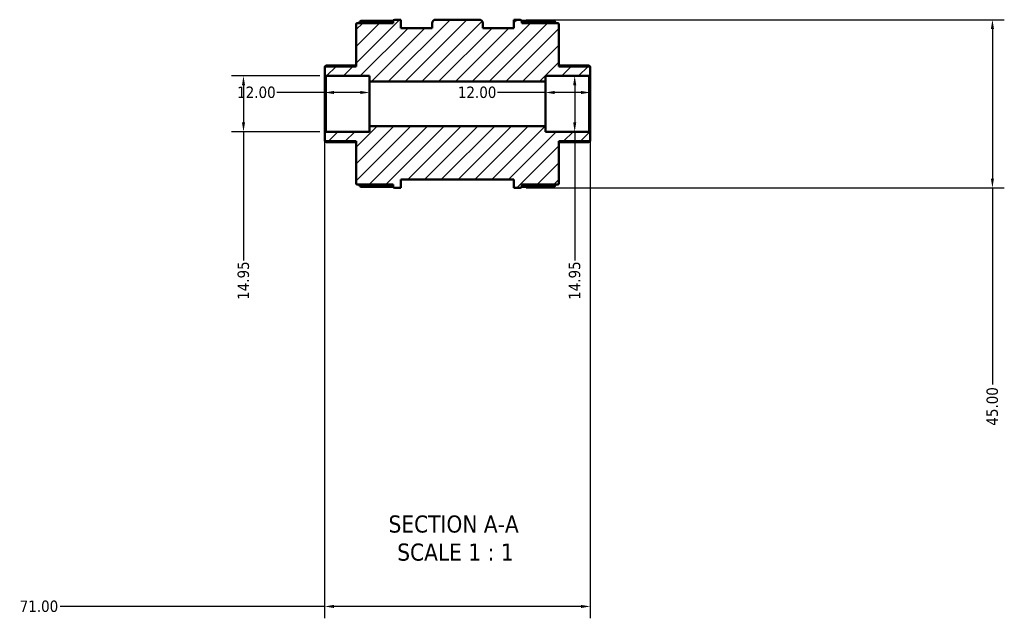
# Model space of a CAD drawing. Header units: millimetres. Extents: x -86 to 901, y -388 to 757.
# Tile 2 of 12: x 335 to 598, y -388 to -228. Entities that reach past the tile are written whole.
import ezdxf

# ---------------------------------------------------------------- set-up
doc = ezdxf.new("R2010")
doc.units = ezdxf.units.MM
for name, color, linetype, lineweight in [('Dimension (ANSI)', 7, 'Continuous', 25), ('Hatch (ANSI)', 7, 'Continuous', 18), ('Symbol (ANSI)', 7, 'Continuous', 25), ('Visible (ANSI)', 7, 'Continuous', 50)]:
    doc.layers.add(name, color=color, linetype=linetype, lineweight=lineweight)
doc.styles.add('Label Text (ANSI)', font='tahoma.ttf')
doc.styles.add('Note Text (ANSI)', font='tahoma.ttf')
doc.dimstyles.new('Default - mm (ANSI)', dxfattribs={"dimtxt": 3.048, "dimasz": 2.5, "dimexe": 3.175, "dimexo": 1.6002, "dimgap": 0.8, "dimtad": 0, "dimtoh": 1, "dimrnd": 1e-08, "dimzin": 4, "dimdsep": 46, "dimtxsty": 'Note Text (ANSI)', "dimcen": 0.09, "dimdle": 10, "dimclrd": 256, "dimclre": 256, "dimclrt": 256, "dimadec": 1, "dimazin": 1, "dimtfac": 1, "dimtofl": 0, "dimtmove": 0, "dimatfit": 3, "dimfxl": 1, "dimtolj": 1, "dimtzin": 4, "dimlwd": -1, "dimlwe": -1, "dimarcsym": 0})

# ---------------------------------------------------------------- blocks, each defined once
blk = doc.blocks.new('*D7')
at = {"layer": 'Defpoints', "color": 0, "transparency": 16777216}
for p in [(416.42, -243.4), (394.42, -258.35), (416.42, -258.35)]:
    blk.add_point(p, dxfattribs=at)
at = {"layer": 'Dimension (ANSI)', "transparency": 16777216}
for p, q in [((414.82, -243.4), (391.25, -243.4)), ((394.42, -245.9), (394.42, -255.85)), ((414.82, -258.35), (391.25, -258.35)), ((394.42, -258.35), (394.42, -292.76))]:
    blk.add_line(p, q, dxfattribs=at)
for points in [[(394.01, -245.9), (394.84, -245.9), (394.42, -243.4)], [(394.01, -255.85), (394.84, -255.85), (394.42, -258.35)]]:
    blk.add_solid(points, dxfattribs=at)
at = {"layer": 'Dimension (ANSI)', "transparency": 16777216, "insert": (392.84, -303.3), "char_height": 3.048, "attachment_point": 1, "rotation": 90, "style": 'Note Text (ANSI)'}
blk.add_mtext('\\A1;14.95', dxfattribs=at)
blk = doc.blocks.new('*D8')
at = {"layer": 'Defpoints', "color": 0, "transparency": 16777216}
for p in [(482.96, -243.4), (480.97, -258.35), (482.96, -258.35)]:
    blk.add_point(p, dxfattribs=at)
at = {"layer": 'Dimension (ANSI)', "transparency": 16777216}
for p, q in [((482.96, -245.9), (482.96, -255.85)), ((482.96, -258.35), (482.96, -292.76))]:
    blk.add_line(p, q, dxfattribs=at)
for points in [[(482.55, -245.9), (483.38, -245.9), (482.96, -243.4)], [(482.55, -255.85), (483.38, -255.85), (482.96, -258.35)]]:
    blk.add_solid(points, dxfattribs=at)
at = {"layer": 'Dimension (ANSI)', "transparency": 16777216, "insert": (481.38, -303.3), "char_height": 3.048, "attachment_point": 1, "rotation": 90, "style": 'Note Text (ANSI)'}
blk.add_mtext('\\A1;14.95', dxfattribs=at)
blk = doc.blocks.new('*D9')
at = {"layer": 'Defpoints', "color": 0, "transparency": 16777216}
for p in [(416.12, -258.65), (487.12, -258.65), (416.12, -385.31)]:
    blk.add_point(p, dxfattribs=at)
at = {"layer": 'Dimension (ANSI)', "transparency": 16777216}
for p, q in [((416.12, -260.25), (416.12, -388.49)), ((487.12, -260.25), (487.12, -388.49)), ((416.12, -385.31), (345.45, -385.31)), ((484.62, -385.31), (418.62, -385.31))]:
    blk.add_line(p, q, dxfattribs=at)
for points in [[(418.62, -384.9), (418.62, -385.73), (416.12, -385.31)], [(484.62, -384.9), (484.62, -385.73), (487.12, -385.31)]]:
    blk.add_solid(points, dxfattribs=at)
at = {"layer": 'Dimension (ANSI)', "transparency": 16777216, "insert": (334.6, -383.73), "char_height": 3.048, "attachment_point": 1, "style": 'Note Text (ANSI)'}
blk.add_mtext('\\A1;71.00', dxfattribs=at)
blk = doc.blocks.new('*D10')
at = {"layer": 'Defpoints', "color": 0, "transparency": 16777216}
for p in [(468.37, -228.37), (468.37, -273.37), (594.63, -273.37)]:
    blk.add_point(p, dxfattribs=at)
at = {"layer": 'Dimension (ANSI)', "transparency": 16777216}
for p, q in [((469.97, -228.37), (597.8, -228.37)), ((594.63, -230.87), (594.63, -270.87)), ((469.97, -273.37), (597.8, -273.37)), ((594.63, -273.37), (594.63, -325.99))]:
    blk.add_line(p, q, dxfattribs=at)
for points in [[(594.21, -230.87), (595.04, -230.87), (594.63, -228.37)], [(594.21, -270.87), (595.04, -270.87), (594.63, -273.37)]]:
    blk.add_solid(points, dxfattribs=at)
at = {"layer": 'Dimension (ANSI)', "transparency": 16777216, "insert": (593.04, -336.96), "char_height": 3.048, "attachment_point": 1, "rotation": 90, "style": 'Note Text (ANSI)'}
blk.add_mtext('\\A1;45.00', dxfattribs=at)
blk = doc.blocks.new('*D11')
at = {"layer": 'Defpoints', "color": 0, "transparency": 16777216}
for p in [(475.12, -247.85), (475.12, -250.87), (487.12, -250.87)]:
    blk.add_point(p, dxfattribs=at)
at = {"layer": 'Dimension (ANSI)', "transparency": 16777216}
for p, q in [((475.12, -247.85), (462.32, -247.85)), ((484.62, -247.85), (477.62, -247.85))]:
    blk.add_line(p, q, dxfattribs=at)
for points in [[(477.62, -247.43), (477.62, -248.26), (475.12, -247.85)], [(484.62, -247.43), (484.62, -248.26), (487.12, -247.85)]]:
    blk.add_solid(points, dxfattribs=at)
at = {"layer": 'Dimension (ANSI)', "transparency": 16777216, "insert": (451.73, -246.26), "char_height": 3.048, "attachment_point": 1, "style": 'Note Text (ANSI)'}
blk.add_mtext('\\A1;12.00', dxfattribs=at)
blk = doc.blocks.new('*D12')
at = {"layer": 'Defpoints', "color": 0, "transparency": 16777216}
for p in [(416.12, -247.85), (416.12, -250.87), (428.12, -250.87)]:
    blk.add_point(p, dxfattribs=at)
at = {"layer": 'Dimension (ANSI)', "transparency": 16777216}
for p, q in [((416.12, -247.85), (403.32, -247.85)), ((425.62, -247.85), (418.62, -247.85))]:
    blk.add_line(p, q, dxfattribs=at)
for points in [[(418.62, -247.43), (418.62, -248.26), (416.12, -247.85)], [(425.62, -247.43), (425.62, -248.26), (428.12, -247.85)]]:
    blk.add_solid(points, dxfattribs=at)
at = {"layer": 'Dimension (ANSI)', "transparency": 16777216, "insert": (392.73, -246.26), "char_height": 3.048, "attachment_point": 1, "style": 'Note Text (ANSI)'}
blk.add_mtext('\\A1;12.00', dxfattribs=at)

msp = doc.modelspace()

# ---------------------------------------------------------------- hatches: boundary and pattern name
at = {"layer": 'Hatch (ANSI)'}
h = msp.add_hatch(dxfattribs=at)
h.set_pattern_fill('ANSI31', color=256, scale=25.4, style=0)
h.set_pattern_definition([(45, (0, 0), (-2.245064, 2.245064), [])])
edge = h.paths.add_edge_path()
edge.add_ellipse((424.822, -272.173), major_axis=(-0.299, 0), ratio=1, start_angle=0, end_angle=90)
edge.add_line((424.822, -272.472), (434.423, -272.472))
edge.add_line((434.423, -272.472), (434.423, -272.923))
edge.add_ellipse((434.872, -272.923), major_axis=(-0.449, 0), ratio=1, start_angle=0, end_angle=90)
edge.add_line((434.872, -273.372), (436.523, -273.372))
edge.add_line((436.523, -273.372), (436.523, -271.122))
edge.add_line((436.523, -271.122), (466.723, -271.122))
edge.add_line((466.723, -271.122), (466.723, -273.372))
edge.add_line((466.723, -273.372), (468.375, -273.372))
edge.add_ellipse((468.375, -272.923), major_axis=(0, -0.449), ratio=1, start_angle=0, end_angle=90)
edge.add_line((468.823, -272.923), (468.823, -272.472))
edge.add_line((468.823, -272.472), (478.424, -272.472))
edge.add_ellipse((478.424, -272.173), major_axis=(0, -0.299), ratio=1, start_angle=0, end_angle=90)
edge.add_line((478.723, -272.173), (478.723, -260.888))
edge.add_line((478.723, -260.888), (487.123, -260.888))
edge.add_line((487.123, -260.888), (487.123, -258.646))
edge.add_line((487.123, -258.646), (486.824, -258.347))
edge.add_line((486.824, -258.347), (475.123, -258.347))
edge.add_line((475.123, -258.347), (475.123, -256.852))
edge.add_line((475.123, -256.852), (428.123, -256.852))
edge.add_line((428.123, -256.852), (428.123, -258.347))
edge.add_line((428.123, -258.347), (416.422, -258.347))
edge.add_line((416.422, -258.347), (416.123, -258.646))
edge.add_line((416.123, -258.646), (416.123, -260.888))
edge.add_line((416.123, -260.888), (424.523, -260.888))
edge.add_line((424.523, -260.888), (424.523, -272.173))
edge = h.paths.add_edge_path()
edge.add_ellipse((424.822, -229.571), major_axis=(0, 0.299), ratio=1, start_angle=0, end_angle=90)
edge.add_line((424.523, -229.571), (424.523, -240.855))
edge.add_line((424.523, -240.855), (416.123, -240.855))
edge.add_line((416.123, -240.855), (416.123, -243.098))
edge.add_line((416.123, -243.098), (416.422, -243.397))
edge.add_line((416.422, -243.397), (428.123, -243.397))
edge.add_line((428.123, -243.397), (428.123, -244.892))
edge.add_line((428.123, -244.892), (475.123, -244.892))
edge.add_line((475.123, -244.892), (475.123, -243.397))
edge.add_line((475.123, -243.397), (486.824, -243.397))
edge.add_line((486.824, -243.397), (487.123, -243.098))
edge.add_line((487.123, -243.098), (487.123, -240.855))
edge.add_line((487.123, -240.855), (478.723, -240.855))
edge.add_line((478.723, -240.855), (478.723, -229.571))
edge.add_ellipse((478.424, -229.571), major_axis=(0.299, 0), ratio=1, start_angle=0, end_angle=90)
edge.add_line((478.424, -229.272), (468.823, -229.272))
edge.add_line((468.823, -229.272), (468.823, -228.82))
edge.add_ellipse((468.375, -228.82), major_axis=(0.449, 0), ratio=1, start_angle=0, end_angle=90)
edge.add_line((468.375, -228.372), (466.723, -228.372))
edge.add_line((466.723, -228.372), (466.723, -230.622))
edge.add_line((466.723, -230.622), (458.373, -230.622))
edge.add_line((458.373, -230.622), (458.373, -229.272))
edge.add_ellipse((457.473, -229.272), major_axis=(0.9, 0), ratio=1, start_angle=0, end_angle=90)
edge.add_line((457.473, -228.372), (445.773, -228.372))
edge.add_ellipse((445.773, -229.272), major_axis=(0, 0.9), ratio=1, start_angle=0, end_angle=90)
edge.add_line((444.873, -229.272), (444.873, -230.622))
edge.add_line((444.873, -230.622), (436.523, -230.622))
edge.add_line((436.523, -230.622), (436.523, -228.372))
edge.add_line((436.523, -228.372), (434.872, -228.372))
edge.add_ellipse((434.872, -228.82), major_axis=(0, 0.449), ratio=1, start_angle=0, end_angle=90)
edge.add_line((434.423, -228.82), (434.423, -229.272))
edge.add_line((434.423, -229.272), (424.822, -229.272))

# ---------------------------------------------------------------- linework, layer by layer
at = {"layer": 'Visible (ANSI)'}
for p, q in [((425.872, -228.706), (434.438, -228.706)), ((434.423, -228.82), (434.423, -229.272)), ((436.523, -228.372), (434.872, -228.372)), ((436.523, -230.622), (436.523, -228.372)), ((457.473, -228.372), (445.773, -228.372)), ((468.375, -228.372), (466.723, -228.372)), ((466.723, -228.372), (466.723, -230.622)), ((468.808, -228.706), (477.375, -228.706)), ((468.823, -229.272), (468.823, -228.82)), ((424.523, -229.571), (424.523, -240.855)), ((434.423, -229.272), (424.822, -229.272)), ((425.423, -229.154), (425.423, -229.272)), ((444.873, -230.622), (436.523, -230.622)), ((444.873, -229.272), (444.873, -230.622)), ((458.373, -230.622), (458.373, -229.272)), ((466.723, -230.622), (458.373, -230.622)), ((478.424, -229.272), (468.823, -229.272)), ((477.823, -229.272), (477.823, -229.154)), ((478.723, -240.855), (478.723, -229.571)), ((424.523, -240.855), (416.123, -240.855)), ((416.123, -240.855), (416.123, -243.098)), ((416.564, -240.596), (424.523, -240.596)), ((478.723, -240.596), (486.683, -240.596)), ((487.123, -240.855), (478.723, -240.855)), ((487.123, -243.098), (487.123, -240.855)), ((416.123, -243.098), (416.422, -243.397)), ((416.123, -243.098), (416.123, -258.646)), ((416.422, -243.397), (428.123, -243.397)), ((416.422, -258.347), (416.422, -243.397)), ((428.123, -243.397), (428.123, -244.892)), ((475.123, -244.892), (475.123, -243.397)), ((475.123, -243.397), (486.824, -243.397)), ((486.824, -243.397), (487.123, -243.098)), ((486.824, -243.397), (486.824, -258.347)), ((487.123, -258.646), (487.123, -243.098)), ((428.123, -244.892), (475.123, -244.892)), ((428.123, -256.852), (428.123, -244.892)), ((475.123, -256.852), (475.123, -244.892)), ((475.123, -256.852), (428.123, -256.852)), ((428.123, -256.852), (428.123, -258.347)), ((475.123, -258.347), (475.123, -256.852)), ((416.422, -258.347), (416.123, -258.646)), ((416.123, -258.646), (416.123, -260.888)), ((428.123, -258.347), (416.422, -258.347)), ((486.824, -258.347), (475.123, -258.347)), ((487.123, -258.646), (486.824, -258.347)), ((487.123, -260.888), (487.123, -258.646)), ((416.123, -260.888), (424.523, -260.888)), ((424.523, -261.148), (416.564, -261.148)), ((424.523, -260.888), (424.523, -272.173)), ((478.723, -272.173), (478.723, -260.888)), ((478.723, -260.888), (487.123, -260.888)), ((486.683, -261.148), (478.723, -261.148)), ((424.822, -272.472), (434.423, -272.472)), ((425.423, -272.472), (425.423, -272.589)), ((434.438, -273.038), (425.872, -273.038)), ((434.423, -272.472), (434.423, -272.923)), ((434.872, -273.372), (436.523, -273.372)), ((436.523, -273.372), (436.523, -271.122)), ((436.523, -271.122), (466.723, -271.122)), ((466.723, -271.122), (466.723, -273.372)), ((466.723, -273.372), (468.375, -273.372)), ((477.375, -273.038), (468.808, -273.038)), ((468.823, -272.923), (468.823, -272.472)), ((468.823, -272.472), (478.424, -272.472)), ((477.823, -272.589), (477.823, -272.472))]:
    msp.add_line(p, q, dxfattribs=at)
for centre, radius, start, end in [((425.872, -229.154), 0.449, 90, 180), ((434.872, -228.82), 0.449, 90, 180), ((445.773, -229.272), 0.9, 90, 180), ((457.473, -229.272), 0.9, 0, 90), ((468.375, -228.82), 0.449, 0, 90), ((477.375, -229.154), 0.449, 0, 90), ((424.822, -229.571), 0.299, 90, 180), ((478.424, -229.571), 0.299, 0, 90), ((424.822, -272.173), 0.299, 180, 270), ((425.872, -272.589), 0.449, 180, 270), ((434.872, -272.923), 0.449, 180, 270), ((468.375, -272.923), 0.449, 270, 0), ((477.375, -272.589), 0.449, 270, 0), ((478.424, -272.173), 0.299, 270, 0)]:
    msp.add_arc(centre, radius, start, end, dxfattribs=at)
for points, knots in [([(416.564, -240.596), (416.563, -240.596), (416.563, -240.596), (416.556, -240.596), (416.546, -240.6), (416.51, -240.621), (416.475, -240.647), (416.394, -240.714), (416.34, -240.761), (416.269, -240.827), (416.254, -240.841), (416.239, -240.855)], [0.09327462, 0.09327462, 0.09327462, 0.09327462, 0.094109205, 0.094109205, 0.103647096, 0.103647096, 0.122722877, 0.122722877, 0.145932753, 0.145932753, 0.151940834, 0.151940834, 0.151940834, 0.151940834]), ([(487.007, -240.855), (486.992, -240.841), (486.977, -240.827), (486.906, -240.761), (486.853, -240.714), (486.772, -240.647), (486.737, -240.621), (486.701, -240.6), (486.691, -240.596), (486.684, -240.596), (486.683, -240.596), (486.683, -240.596)], [0.177051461, 0.177051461, 0.177051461, 0.177051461, 0.183059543, 0.183059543, 0.206269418, 0.206269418, 0.2253452, 0.2253452, 0.234883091, 0.234883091, 0.235717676, 0.235717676, 0.235717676, 0.235717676]), ([(416.239, -260.888), (416.254, -260.902), (416.269, -260.916), (416.34, -260.982), (416.394, -261.029), (416.475, -261.096), (416.51, -261.122), (416.546, -261.143), (416.556, -261.147), (416.563, -261.147), (416.563, -261.148), (416.564, -261.148)], [0.177051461, 0.177051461, 0.177051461, 0.177051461, 0.183059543, 0.183059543, 0.206269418, 0.206269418, 0.2253452, 0.2253452, 0.234883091, 0.234883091, 0.235717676, 0.235717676, 0.235717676, 0.235717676]), ([(486.683, -261.148), (486.683, -261.148), (486.684, -261.147), (486.691, -261.147), (486.701, -261.143), (486.737, -261.122), (486.772, -261.096), (486.853, -261.029), (486.906, -260.982), (486.977, -260.916), (486.992, -260.902), (487.007, -260.888)], [0.09327462, 0.09327462, 0.09327462, 0.09327462, 0.094109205, 0.094109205, 0.103647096, 0.103647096, 0.122722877, 0.122722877, 0.145932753, 0.145932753, 0.151940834, 0.151940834, 0.151940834, 0.151940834])]:
    msp.add_open_spline(points, degree=3, knots=knots, dxfattribs=at)

# ---------------------------------------------------------------- texts
at = {"layer": 'Symbol (ANSI)', "char_height": 4.572, "attachment_point": 7, "style": 'Label Text (ANSI)'}
for s, insert in [('SECTION A-A', (433.199, -365.636)), ('SCALE 1 : 1', (435.518, -373.149))]:
    msp.add_mtext(s, dxfattribs=dict(at, insert=insert))

# ---------------------------------------------------------------- dimensions: what is measured, and where the dimension line sits
at = {"layer": 'Dimension (ANSI)'}
for base, p1, p2, angle, override, picture, middle in [((594.627, -273.372), (468.375, -228.372), (468.375, -273.372), 90, {"dimtoh": 0, "dimdec": 2, "dimtp": 0, "dimtm": 0, "dimtdec": 2, "dimatfit": 2}, '*D10', (594.627, -331.872)), ((394.422, -258.347), (416.422, -243.397), (416.422, -258.347), 270, {"dimtoh": 0, "dimdec": 2, "dimtp": 0, "dimtm": 0, "dimtdec": 2, "dimatfit": 2}, '*D7', (394.422, -298.433)), ((482.964, -258.347), (482.964, -243.397), (480.974, -258.347), 270, {"dimtoh": 0, "dimdec": 2, "dimse1": 1, "dimse2": 1, "dimtp": 0, "dimtm": 0, "dimtdec": 2, "dimatfit": 2}, '*D8', (482.964, -298.433)), ((416.123, -247.845), (428.123, -250.872), (416.123, -250.872), 180, {"dimtoh": 0, "dimdec": 2, "dimse1": 1, "dimse2": 1, "dimtp": 0, "dimtm": 0, "dimtdec": 2, "dimatfit": 2}, '*D12', (397.623, -247.845)), ((475.123, -247.845), (487.123, -250.872), (475.123, -250.872), 180, {"dimtoh": 0, "dimdec": 2, "dimse1": 1, "dimse2": 1, "dimtp": 0, "dimtm": 0, "dimtdec": 2, "dimatfit": 2}, '*D11', (456.623, -247.845)), ((416.123, -385.312), (487.123, -258.646), (416.123, -258.646), 180, {"dimtoh": 0, "dimdec": 2, "dimtp": 0, "dimtm": 0, "dimtdec": 2, "dimatfit": 2}, '*D9', (339.623, -385.312))]:
    dim = msp.add_linear_dim(base=base, p1=p1, p2=p2, angle=angle, dimstyle='Default - mm (ANSI)', override=override, dxfattribs=at)
    dim.commit()
    dim.dimension.update_dxf_attribs({"geometry": picture, "text_midpoint": middle, "dimtype": 160})

doc.saveas('drawing.dxf')
